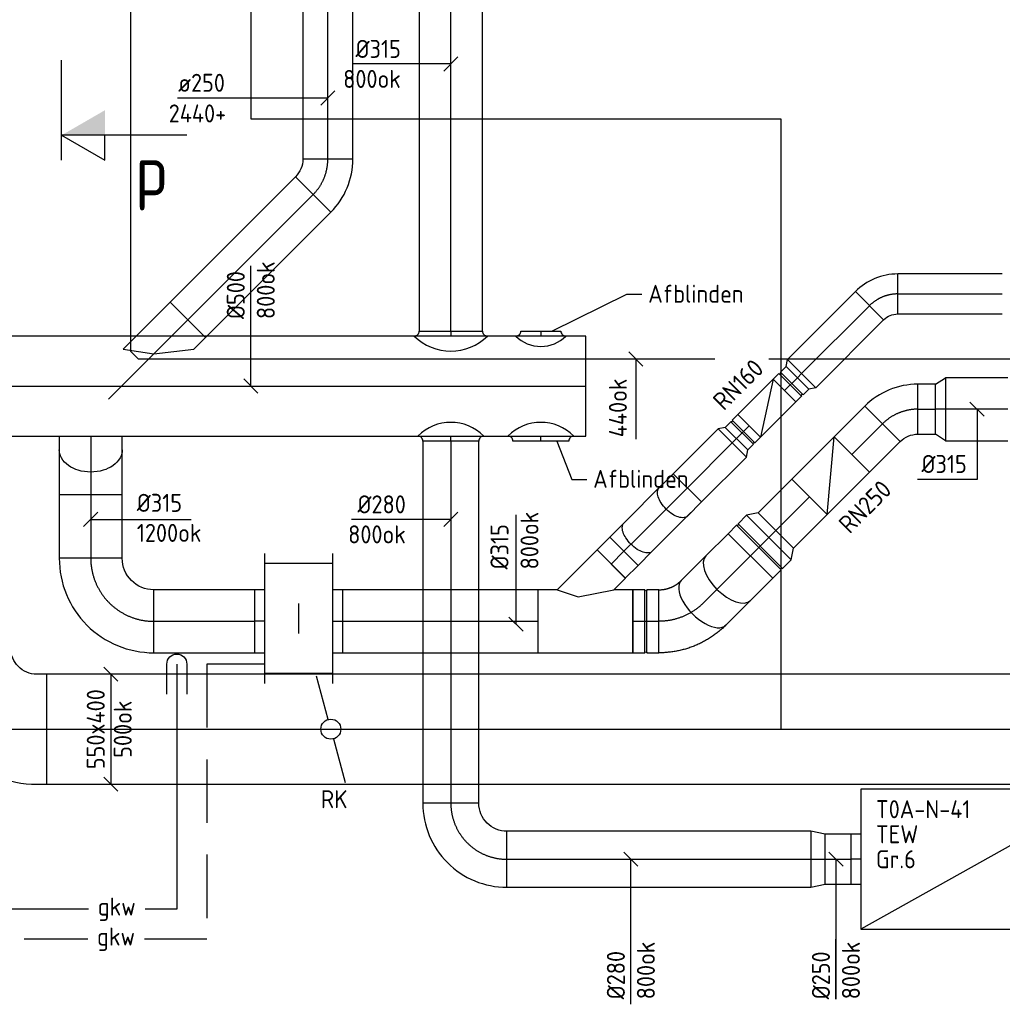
# Model space of a CAD drawing. Header units: millimetres. Extents: x 83336 to 140913, y 137697 to 176199.
# Tile 24 of 45: x 105045 to 109957, y 155825 to 160746. Entities that reach past the tile are written whole.
import ezdxf
from ezdxf.enums import TextEntityAlignment as Align
from ezdxf.xclip import XClip

# ---------------------------------------------------------------- set-up
doc = ezdxf.new("R2010")
doc.units = ezdxf.units.MM
doc.header["$LTSCALE"] = 50
doc.header["$XCLIPFRAME"] = 0
for name, pattern in [('CENTER2', [28.575, 19.05, -3.175, 3.175, -3.175]), ('CENTRE', [2, 1.25, -0.25, 0.25, -0.25]), ('HIDDEN', [9.525, 6.35, -3.175])]:
    doc.linetypes.add(name, pattern=pattern)
doc.layers.get('0').update_dxf_attribs({"linetype": 'CONTINUOUS'})
for name, color, linetype in [('AL23----_VLOEREN', 8, 'CONTINUOUS'), ('WL520000_VWA', 4, 'CONTINUOUS'), ('WL550---_SYMBOOL', 2, 'CONTINUOUS'), ('WL5501--_GKW-A', 4, 'CONTINUOUS'), ('WL5502--_GKW-R', 4, 'HIDDEN'), ('WL570---_HARTLIJN', 1, 'CENTRE'), ('WL5771--_T_KANAAL-C', 3, 'CONTINUOUS'), ('WL5771--_T_KANAAL-H', 1, 'CONTINUOUS'), ('WL5772--_R_KANAAL-C', 4, 'CONTINUOUS'), ('WL5772--_R_KANAAL-H', 1, 'CONTINUOUS'), ('WL5773--_HARTLIJN', 1, 'CENTER2'), ('WM520---_MATEN-B', 1, 'CONTINUOUS'), ('WM570---_R_MATEN-B', 1, 'CONTINUOUS'), ('WM570---_T_MATEN-B', 1, 'CONTINUOUS'), ('WM5771--_T_MATEN-B', 1, 'CONTINUOUS'), ('WM5772--_R_MATEN-B', 1, 'CONTINUOUS'), ('WT5501--_CODE', 7, 'CONTINUOUS'), ('WT5502--_CODE', 7, 'CONTINUOUS'), ('WT5771--_BIJSCHRIFT', 7, 'CONTINUOUS'), ('WT5772--_BIJSCHRIFT', 7, 'CONTINUOUS')]:
    doc.layers.add(name, color=color, linetype=linetype)
doc.styles.add('CV-MAATVOEREN', font='simplex.shx')
doc.styles.add('MAATVOERING', font='iso.shx')
doc.styles.add('NORCDE', font='isocp.shx')
doc.styles.add('NORTXT', font='isocp.shx')
doc.styles.get("Standard").update_dxf_attribs({"font": 'iso.shx'})

# ---------------------------------------------------------------- blocks, each defined once
blk = doc.blocks.new('KARH')
for p, q in [((1, 0.5), (0, 0.5)), ((0, 0), (0, 0)), ((1, 0), (1, 0)), ((0, -0.5), (1, -0.5))]:
    blk.add_line(p, q)
at = {"invisible_edges": 15}
blk.add_3dface([(0, 0.5), (0, -0.5), (1, -0.5), (1, 0.5)], dxfattribs=at)
blk = doc.blocks.new('MVLINE')
blk.add_line((35.4, -35.4), (-35.4, 35.4))
blk = doc.blocks.new('VRK550400000000')
at = {"layer": 'WL5772--_R_KANAAL-H'}
for p, q in [((48.3, 12.9), (265.6, 71.2)), ((-48.3, -12.9), (-265.6, -71.2))]:
    blk.add_line(p, q, dxfattribs=at)
blk.add_circle((0, 0), 50, dxfattribs=at)
blk = doc.blocks.new('KARO')
for p, q in [((1, 0.5), (0, 0.5)), ((0, -0.5), (1, -0.5))]:
    blk.add_line(p, q)
at = {"layer": 'WL5773--_HARTLIJN'}
blk.add_line((0, 0), (1, 0), dxfattribs=at)
blk = doc.blocks.new('KAEND')
blk.add_line((0, -0.5), (0, 0.5))
blk = doc.blocks.new('VBX60020300250125000')
blk.add_lwpolyline([(50, -350), (1300, -350), (1300, 350), (50, 350)], close=True)
for points in [[(50, 300), (0, 300), (0, -300), (50, -300)], [(1300, -125), (1350, -125), (1350, 125), (1300, 125)]]:
    blk.add_lwpolyline(points)
at = {"layer": 'WL5771--_T_KANAAL-H'}
blk.add_line((50, -350), (1300, 350), dxfattribs=at)
at = {"layer": 'WL5773--_HARTLIJN'}
blk.add_line((1300, 0), (1350, 0), dxfattribs=at)
blk = doc.blocks.new('OSV2802500710G')
blk.add_lwpolyline([(0, -140), (71, -125), (71, 125), (0, 140)], close=True)
at = {"layer": 'WL5773--_HARTLIJN'}
blk.add_line((0, 0), (71, 0), dxfattribs=at)
blk = doc.blocks.new('OZA50003150900')
blk.add_lwpolyline([(-182.5, 0, 0.414214), (-157.5, 25), (157.5, 25, 0.414214), (182.5, 0, 0.414214)], format="xyb")
at = {"layer": 'WL5771--_T_KANAAL-H'}
blk.add_arc((0, 182.5), 258.1, 225, 315, dxfattribs=at)
at = {"layer": 'WL5773--_HARTLIJN'}
blk.add_line((0, 25), (0, 0), dxfattribs=at)
blk = doc.blocks.new('OZA50002800900')
blk.add_lwpolyline([(-165, 0, 0.414214), (-140, 25), (140, 25, 0.414214), (165, 0, 0.414214)], format="xyb")
at = {"layer": 'WL5771--_T_KANAAL-H'}
blk.add_arc((0, 165), 233.3, 225, 315, dxfattribs=at)
at = {"layer": 'WL5773--_HARTLIJN'}
blk.add_line((0, 25), (0, 0), dxfattribs=at)
blk = doc.blocks.new('OBO28000090H')
blk.add_lwpolyline([(140, -280, 0.414214), (-280, 140), (-280, -140, -0.414214), (-140, -280)], format="xyb", close=True)
at = {"invisible_edges": 15}
for points in [[(-255.7, -142.1), (-207.1, 133.6), (-280, 140), (-280, -140)], [(-232.1, -148.4), (-136.4, 114.7), (-207.1, 133.6), (-255.7, -142.1)], [(-210, -158.8), (-70, 83.7), (-136.4, 114.7), (-232.1, -148.4)], [(-190, -172.8), (-10, 41.7), (-70, 83.7), (-210, -158.8)], [(-172.8, -190), (41.7, -10), (-10, 41.7), (-190, -172.8)], [(-158.8, -210), (83.7, -70), (41.7, -10), (-172.8, -190)], [(-148.4, -232.1), (114.7, -136.4), (83.7, -70), (-158.8, -210)], [(-142.1, -255.7), (133.6, -207.1), (114.7, -136.4), (-148.4, -232.1)], [(-140, -280), (140, -280), (133.6, -207.1), (-142.1, -255.7)]]:
    blk.add_3dface(points, dxfattribs=at)
at = {"layer": 'WL5773--_HARTLIJN'}
blk.add_arc((-280, -280), 280, 0, 90, dxfattribs=at)
blk = doc.blocks.new('OZA50002000900')
blk.add_lwpolyline([(-125, 0, 0.414214), (-100, 25), (100, 25, 0.414214), (125, 0, 0.414214)], format="xyb")
at = {"layer": 'WL5771--_T_KANAAL-H'}
blk.add_arc((0, 125), 176.8, 225, 315, dxfattribs=at)
at = {"layer": 'WL5773--_HARTLIJN'}
blk.add_line((0, 25), (0, 0), dxfattribs=at)
blk = doc.blocks.new('VKS549480549480034000')
for p, q in [((-324.5, 340), (324.5, 340)), ((-274.5, 0), (-274.5, 340)), ((274.5, 0), (274.5, 340)), ((-324.5, 0), (324.5, 0))]:
    blk.add_line(p, q)
at = {"layer": 'WL5771--_T_KANAAL-H'}
blk.add_line((-75, 170), (75, 170), dxfattribs=at)
at = {"color": 1, "style": 'CV-MAATVOEREN', "flags": 8}
for tag, p in [('KOEL-UNIT', (374.5, 340)), ('K-GROEP', (374.5, 278.3))]:
    blk.add_attdef(tag, p, '', height=36, dxfattribs=at)
blk = doc.blocks.new('OBO31500090H')
blk.add_lwpolyline([(157.5, -315, 0.414214), (-315, 157.5), (-315, -157.5, -0.414214), (-157.5, -315)], format="xyb", close=True)
at = {"invisible_edges": 15}
for points in [[(-287.7, -159.9), (-233, 150.3), (-315, 157.5), (-315, -157.5)], [(-261.1, -167), (-153.4, 129), (-233, 150.3), (-287.7, -159.9)], [(-236.2, -178.6), (-78.8, 94.2), (-153.4, 129), (-261.1, -167)], [(-213.8, -194.3), (-11.3, 47), (-78.8, 94.2), (-236.2, -178.6)], [(-194.3, -213.8), (47, -11.3), (-11.3, 47), (-213.8, -194.3)], [(-178.6, -236.2), (94.2, -78.8), (47, -11.3), (-194.3, -213.8)], [(-167, -261.1), (129, -153.4), (94.2, -78.8), (-178.6, -236.2)], [(-159.9, -287.7), (150.3, -233), (129, -153.4), (-167, -261.1)], [(-157.5, -315), (157.5, -315), (150.3, -233), (-159.9, -287.7)]]:
    blk.add_3dface(points, dxfattribs=at)
at = {"layer": 'WL5773--_HARTLIJN'}
blk.add_arc((-315, -315), 315, 0, 90, dxfattribs=at)
blk = doc.blocks.new('RB45UP')
blk.add_lwpolyline([(0, -0.5), (0.707107, -0.5), (0.707107, 0.5), (0, 0.5, -0.133256), (0.128411, 0.465158, -0.106756), (0.25, 0.353553, -0.082828), (0.325143, 0.198077, -0.071352), (0.353553, 0, -0.071352), (0.325143, -0.198077, -0.082828), (0.25, -0.353553, -0.106756), (0.128411, -0.465158, -0.133256)], format="xyb", close=True)
at = {"layer": 'WL570---_HARTLIJN'}
blk.add_line((0, 0), (0.707107, 0), dxfattribs=at)
blk = doc.blocks.new('OBO31500045O')
at = {"xscale": 315, "yscale": 315, "zscale": 315}
blk.add_blockref('RB45UP', (0, 0), dxfattribs=at)
blk = doc.blocks.new('BO_WZ')
blk.add_lwpolyline([(-1.5, 0.5), (0, 0.5, -1), (0, -0.5), (-1.5, -0.5)], format="xyb")
at = {"invisible_edges": 15}
for points in [[(-0.6, 0.5, 0), (-0.6, -0.5, 0), (0, -0.5, 0), (0, 0.5, 0)], [(0, 0, 0), (0.155, 0.476, 0), (0, 0.5, 0)], [(0, 0, 0), (0.294, 0.405, 0), (0.155, 0.476, 0)], [(0, 0, 0), (0.405, 0.294, 0), (0.294, 0.405, 0)], [(0, 0, 0), (0.476, 0.155, 0), (0.405, 0.294, 0)], [(0, 0, 0), (0.5, 0, 0), (0.476, 0.155, 0)], [(0, 0, 0), (0, -0.5, 0), (0.155, -0.476, 0)], [(0, 0, 0), (0.155, -0.476, 0), (0.294, -0.405, 0)], [(0, 0, 0), (0.294, -0.405, 0), (0.405, -0.294, 0)], [(0, 0, 0), (0.405, -0.294, 0), (0.476, -0.155, 0)], [(0, 0, 0), (0.476, -0.155, 0), (0.5, 0, 0)]]:
    blk.add_3dface(points, dxfattribs=at)
blk = doc.blocks.new('wd_drsnd_b3')
at = {"color": 4}
for p, q in [((0, 0), (-4.33, 2.5)), ((-4.33, 2.5), (-4.33, 0)), ((0, 2.5), (0, -7.5)), ((-12.5, 0), (0, 0))]:
    blk.add_line(p, q, dxfattribs=at)
blk.add_solid([(0, 0), (-4.33, 0), (-4.33, -2.5)], dxfattribs=at)
blk.add_attdef('T1', text='', height=5, dxfattribs=at).set_placement((-9, 1), align=Align.CENTER)
blk = doc.blocks.new('VVB4054005504005050-0')
blk.add_lwpolyline([(202.5, 0), (202.5, 50), (202.5, 195, 0.414214), (-332.5, 730), (-332.5, 730), (-382.5, 730), (-382.5, 180), (-332.5, 180, -0.414214), (-202.5, 50), (-202.5, 0)], format="xyb", close=True)
blk = doc.blocks.new('OZA5000250045NZ')
blk.add_lwpolyline([(426.8, 250), (484.4, 307.6), (307.6, 484.4), (73.2, 250)])
at = {"layer": 'WL5771--_T_KANAAL-H'}
for p, q in [((73.2, 250), (226.3, 226.3)), ((226.3, 226.3), (426.8, 250))]:
    blk.add_line(p, q, dxfattribs=at)
at = {"layer": 'WL5773--_HARTLIJN'}
blk.add_line((0, 0), (396, 396), dxfattribs=at)
blk = doc.blocks.new('OBO25000045H')
blk.add_lwpolyline([(125, -103.6, 0.198912), (15.2, 161.6), (-161.6, -15.2, -0.198912), (-125, -103.6)], format="xyb", close=True)
at = {"invisible_edges": 15}
for points in [[(-154.2, -23.2), (37.3, 137.5), (15.2, 161.6), (-161.6, -15.2)], [(-147.6, -31.9), (57.2, 111.5), (37.3, 137.5), (-154.2, -23.2)], [(-141.7, -41.1), (74.8, 83.9), (57.2, 111.5), (-147.6, -31.9)], [(-136.7, -50.7), (89.9, 54.9), (74.8, 83.9), (-141.7, -41.1)], [(-132.5, -60.8), (102.4, 24.7), (89.9, 54.9), (-136.7, -50.7)], [(-129.3, -71.2), (112.2, -6.5), (102.4, 24.7), (-132.5, -60.8)], [(-126.9, -81.8), (119.3, -38.4), (112.2, -6.5), (-129.3, -71.2)], [(-125.5, -92.7), (123.6, -70.9), (119.3, -38.4), (-126.9, -81.8)], [(-125, -103.6), (125, -103.6), (123.6, -70.9), (-125.5, -92.7)]]:
    blk.add_3dface(points, dxfattribs=at)
at = {"layer": 'WL5773--_HARTLIJN'}
blk.add_arc((-250, -103.6), 250, 0, 45, dxfattribs=at)
blk = doc.blocks.new('OBX160160025000')
blk.add_lwpolyline([(0, -80), (250, -80), (250, 80), (0, 80)], close=True)
at = {"layer": 'WL5771--_T_KANAAL-H'}
blk.add_line((0, -80), (250, 80), dxfattribs=at)
blk = doc.blocks.new('OVF16000900vf')
for p, q in [((40, -80), (40, 80)), ((50, -80), (50, 80))]:
    blk.add_line(p, q)
blk.add_lwpolyline([(0, -80), (40, -80, -1), (50, -80), (90, -80), (90, 80), (50, 80, -1), (40, 80), (0, 80)], format="xyb", close=True)
at = {"layer": 'WL5773--_HARTLIJN'}
blk.add_line((0, 0), (90, 0), dxfattribs=at)
blk = doc.blocks.new('OSV2001600300G')
blk.add_lwpolyline([(0, -100), (30, -80), (30, 80), (0, 100)], close=True)
at = {"layer": 'WL5773--_HARTLIJN'}
blk.add_line((0, 0), (30, 0), dxfattribs=at)
blk = doc.blocks.new('OSV3152500500K')
blk.add_lwpolyline([(-50, -157.5), (0, -125), (0, 125), (-50, 157.5)], close=True)
at = {"layer": 'WL5773--_HARTLIJN'}
blk.add_line((-50, 0), (0, 0), dxfattribs=at)
blk = doc.blocks.new('OBX250250030000')
blk.add_lwpolyline([(0, -125), (300, -125), (300, 125), (0, 125)], close=True)
at = {"layer": 'WL5771--_T_KANAAL-H'}
blk.add_line((0, -125), (300, 125), dxfattribs=at)
blk = doc.blocks.new('OTS315315200045LL')
blk.add_lwpolyline([(-80, -157.5), (395, -157.5), (395, 157.5), (298.9, 157.5), (357.1, 215.7), (215.7, 357.1), (16.1, 157.5), (-80, 157.5)], close=True)
at = {"layer": 'WL5771--_T_KANAAL-H'}
blk.add_lwpolyline([(16.1, 157.5), (121.7, 121.7), (298.9, 157.5)], dxfattribs=at)
blk = doc.blocks.new('OVF315001300vf')
for p, q in [((60, -157.5), (60, 157.5)), ((70, -157.5), (70, 157.5))]:
    blk.add_line(p, q)
blk.add_lwpolyline([(0, -157.5), (60, -157.5, -1), (70, -157.5), (130, -157.5), (130, 157.5), (70, 157.5, -1), (60, 157.5), (0, 157.5)], format="xyb", close=True)
at = {"layer": 'WL5773--_HARTLIJN'}
blk.add_line((0, 0), (130, 0), dxfattribs=at)
blk = doc.blocks.new('OBO31500045H')
blk.add_lwpolyline([(157.5, -130.5, 0.198912), (19.1, 203.6), (-203.6, -19.1, -0.198912), (-157.5, -130.5)], format="xyb", close=True)
at = {"layer": 'WL5773--_HARTLIJN'}
blk.add_arc((-315, -130.5), 315, 0, 45, dxfattribs=at)
blk = doc.blocks.new('OBO31500030N')
blk.add_lwpolyline([(157.5, 157.5), (0, 157.5), (0, -157.5), (157.5, -157.5)])
blk.add_ellipse((157.5, 0), major_axis=(0, 157.5), ratio=0.5, start_param=3.141593, end_param=6.283185)
at = {"layer": 'WL5773--_HARTLIJN'}
blk.add_line((0, 0), (157.5, 0), dxfattribs=at)
blk = doc.blocks.new('OSV3152500500G')
blk.add_lwpolyline([(0, -157.5), (50, -125), (50, 125), (0, 157.5)], close=True)
at = {"layer": 'WL5773--_HARTLIJN'}
blk.add_line((0, 0), (50, 0), dxfattribs=at)
blk = doc.blocks.new('OBO20000045H')
blk.add_lwpolyline([(100, -82.8, 0.198912), (12.1, 129.3), (-129.3, -12.1, -0.198912), (-100, -82.8)], format="xyb", close=True)
at = {"invisible_edges": 15}
for points in [[(-123.4, -18.6), (29.8, 110), (12.1, 129.3), (-129.3, -12.1)], [(-118.1, -25.5), (45.7, 89.2), (29.8, 110), (-123.4, -18.6)], [(-113.4, -32.8), (59.8, 67.2), (45.7, 89.2), (-118.1, -25.5)], [(-109.4, -40.6), (71.9, 43.9), (59.8, 67.2), (-113.4, -32.8)], [(-106, -48.6), (81.9, 19.8), (71.9, 43.9), (-109.4, -40.6)], [(-103.4, -57), (89.8, -5.2), (81.9, 19.8), (-106, -48.6)], [(-101.5, -65.5), (95.4, -30.7), (89.8, -5.2), (-103.4, -57)], [(-100.4, -74.1), (98.9, -56.7), (95.4, -30.7), (-101.5, -65.5)], [(-100, -82.8), (100, -82.8), (98.9, -56.7), (-100.4, -74.1)]]:
    blk.add_3dface(points, dxfattribs=at)
at = {"layer": 'WL5773--_HARTLIJN'}
blk.add_arc((-200, -82.8), 200, 0, 45, dxfattribs=at)
blk = doc.blocks.new('RB30DO')
blk.add_lwpolyline([(0, 0.5), (0.5, 0.5, -0.174705), (0.585, 0.469, -0.104203), (0.677, 0.354, -0.064948), (0.729, 0.202, -0.051099), (0.75, 0, -0.051099), (0.729, -0.202, -0.064948), (0.677, -0.354, -0.104203), (0.585, -0.469, -0.174705), (0.5, -0.5), (0, -0.5)], format="xyb", close=True)
at = {"layer": 'WL570---_HARTLIJN'}
blk.add_line((0, 0), (0.75, 0), dxfattribs=at)
blk = doc.blocks.new('OBO20000030N')
at = {"xscale": 200, "yscale": 200, "zscale": 200}
blk.add_blockref('RB30DO', (0, 0), dxfattribs=at)
blk = doc.blocks.new('RB30UP')
blk.add_lwpolyline([(0.5, 0.5), (0, 0.5, -0.174705), (0.085, 0.469, -0.104203), (0.177, 0.354, -0.064948), (0.229, 0.202, -0.051099), (0.25, 0, -0.051099), (0.229, -0.202, -0.064948), (0.177, -0.354, -0.104203), (0.085, -0.469, -0.174705), (0, -0.5), (0.5, -0.5)], format="xyb", close=True)
at = {"layer": 'WL570---_HARTLIJN'}
blk.add_line((0.5, 0), (0, 0), dxfattribs=at)
blk = doc.blocks.new('OBO20000030O')
at = {"xscale": 200, "yscale": 200, "zscale": 200}
blk.add_blockref('RB30UP', (0, 0), dxfattribs=at)
blk = doc.blocks.new('OVF20000900VF')
blk.add_lwpolyline([(0, -100), (90, -100), (90, 100), (0, 100)], close=True)
at = {"layer": 'WL5773--_HARTLIJN'}
blk.add_line((0, 0), (90, 0), dxfattribs=at)

msp = doc.modelspace()

# ---------------------------------------------------------------- linework, layer by layer
at = {"layer": 'AL23----_VLOEREN'}
for p, q in [((106200, 165000), (106200, 160250)), ((106200, 160250), (108850, 160250)), ((108850, 160250), (108850, 157200)), ((93250, 157200), (113150, 157200))]:
    msp.add_line(p, q, dxfattribs=at)
at = {"layer": 'WL520000_VWA'}
for p, q in [((105600, 159088), (105600, 163168.125)), ((108520, 159050), (105638, 159050)), ((110550, 159050), (108790, 159050))]:
    msp.add_line(p, q, dxfattribs=at)
at = {"layer": 'WL520000_VWA', "extrusion": (0, 0, -1)}
msp.add_line((105600, 159088), (105638, 159050), dxfattribs=at)
at = {"layer": 'WL5501--_GKW-A'}
for p, q in [((105830.29734, 157525.5), (105830.29734, 156300)), ((105388.13691, 156300), (101692.79734, 156300)), ((105830.29734, 156300), (105671.39884, 156300))]:
    msp.add_line(p, q, dxfattribs=at)
at = {"layer": 'WL5502--_GKW-R'}
for p, q in [((105980.29734, 157525.5), (105980.29734, 156150)), ((106270, 157525.5), (105980.29734, 157525.5)), ((105384.69537, 156150), (102117.79734, 156150)), ((105980.29734, 156150), (105667.9573, 156150))]:
    msp.add_line(p, q, dxfattribs=at)
at = {"layer": 'WL5771--_T_KANAAL-C'}
for p, q in [((106220, 157581.83817), (106220, 157896.83817)), ((106660, 157581.83817), (106660, 157896.83817))]:
    msp.add_line(p, q, dxfattribs=at)
msp.add_ellipse((108463.20041, 157831.59953), major_axis=(111.36932, -111.36932), ratio=0.5, start_param=3.1415926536, end_param=6.2831853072, dxfattribs=at)
at = {"layer": 'WM520---_MATEN-B'}
msp.add_lwpolyline([(108125, 159050), (108125, 158975), (108125, 158650)], dxfattribs=at)
at = {"layer": 'WM570---_R_MATEN-B'}
for points in [[(107705.29734, 159190), (108080.29734, 159373.67633), (108155.29734, 159373.67633)], [(107730.29734, 158640), (107805.29734, 158448.67633), (107880.29734, 158448.67633)]]:
    msp.add_lwpolyline(points, dxfattribs=at)
at = {"layer": 'WM570---_T_MATEN-B'}
for points in [[(106585.17577, 160354.42075), (106120.69764, 160354.42075), (105834.41439, 160354.42075)], [(109830.29734, 158799.33817), (109830.29734, 158448.0145), (109533.03037, 158448.0145)], [(107525.79585, 157725), (107525.79585, 157948.67633), (107525.79585, 158270.94331)], [(105400, 158248.67633), (105580.29734, 158248.67633), (105902.56432, 158248.67633)]]:
    msp.add_lwpolyline(points, dxfattribs=at)
at = {"layer": 'WM5771--_T_MATEN-B'}
for points in [[(107200, 160525), (107000, 160525), (106710.26191, 160525)], [(106200, 158915), (106200, 159200), (106200, 159515.45238)], [(107200, 158248.67633), (107025, 158248.67633), (106703.11905, 158248.67633)], [(108100, 155825), (108100, 156200), (108100, 156550)], [(109125, 156550), (109125, 155850), (109125, 156150)]]:
    msp.add_lwpolyline(points, dxfattribs=at)
at = {"layer": 'WM5772--_R_MATEN-B'}
msp.add_lwpolyline([(105500, 157475), (105500, 156925)], dxfattribs=at)

# ---------------------------------------------------------------- block references
ref = msp.add_blockref('wd_drsnd_b3', (105254.59785, 160168.67374), dxfattribs=dict(xscale=50, yscale=50, zscale=50, rotation=180))
ref.add_attrib('T1', 'p', dxfattribs={"color": 4, "height": 250}).set_placement((105704.59785, 159868.67374), align=Align.CENTER)
at = {"layer": 'WL550---_SYMBOOL', "xscale": 100, "yscale": 100, "zscale": 100, "rotation": 90}
msp.add_blockref('BO_WZ', (105830.29734, 157525.5), dxfattribs=at)
at = {"layer": 'WL5771--_T_KANAAL-C'}
for p, xscale, yscale, zscale, rotation in [((107200, 159190), 3060, 315, 315, 90), ((106585.17577, 160049.32281), 1354.439072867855, 250, 250, 90), ((105885.27163, 159245.86527), 886.2605369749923, 250, 250, 44.99999999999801), ((109292.87616, 159316.75255), 480.0376379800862, 200, 200, 224.9999999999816), ((109984.33817, 158799.33817), 311.8932188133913, 315, 315, 180), ((109357.71575, 158726.11486), 216.3887937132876, 250, 250, 225.0000000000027), ((105400, 158665), 610.6618339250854, 315, 315, 270.0000000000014), ((108382.51193, 158406.38832), 317.411807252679, 200, 200, 44.99999999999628), ((107200, 158640), 1810, 280, 280, 270), ((108135.81207, 158159.68845), 273.8862922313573, 200, 200, 45.00000000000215), ((108824.68842, 158193.08753), 237.4256839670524, 250, 250, 45.00000000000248), ((108463.20041, 157831.59953), 173.721235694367, 315, 315, 44.99999999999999), ((106270, 157739.33817), 50, 315, 315, 180)]:
    msp.add_blockref('KARO', p, dxfattribs=dict(at, xscale=xscale, yscale=yscale, zscale=zscale, rotation=rotation))
for name, p, rotation in [('OBO25000045H', (106585.17577, 159945.76941), 315), ('OBO20000045H', (109351.45481, 159375.33119), 90), ('OBX160160025000', (108868.58548, 158892.46187), 225), ('OBO25000045H', (109430.93905, 158799.33817), 90), ('OZA50002800900', (107200, 158665), 180), ('OZA50002800900', (107650, 158665), 180), ('OVF16000900vf', (108628.16918, 158652.04556), 45), ('OSV2001600300G', (108606.95597, 158630.83236), 44.99999999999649), ('OBX250250030000', (108992.57373, 158360.97284), 45), ('OBO31500045O', (105400, 158596.41504), 270), ('OBO20000030N', (108382.51193, 158406.38832), 225.0000000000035), ('OVF315001300vf', (108697.4092, 158065.80831), 45), ('OSV3152500500G', (108789.33308, 158157.73219), 45), ('OBO20000030O', (108135.81207, 158159.68845), 225.0000000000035), ('OBO31500030N', (108697.4092, 158065.80831), 225), ('OVF20000900VF', (108001.46178, 158025.33817), 45), ('VKS549480549480034000', (106610, 157753.67633), 90), ('OBO31500090H', (105400, 157739.33817), 180), ('VBX60020300250125000', (110550, 156550), 180), ('OBO28000090H', (107200, 156550), 180)]:
    msp.add_blockref(name, p, dxfattribs=dict(at, rotation=rotation))
for name, p, xscale, yscale, zscale in [('KARO', (109434.29752, 159375.33119), 522.4014571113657, 200, 200), ('KARO', (103755, 158915), 4120, 500, 500), ('KAEND', (107875, 158915), 500, 500, 500), ('KARO', (109532.44495, 158799.33817), 2.047494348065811, 250, 250), ('KARO', (109534.49244, 158799.33817), 87.95250565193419, 250, 250), ('KARO', (105715, 157739.33817), 505, 315, 315), ('KARO', (106610, 157739.33817), 50, 315, 315), ('KARO', (106660, 157739.33817), 975.4617788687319, 315, 315), ('KARO', (107480, 156550), 1520, 280, 280), ('KARO', (109071, 156550), 129, 250, 250)]:
    msp.add_blockref(name, p, dxfattribs=dict(at, xscale=xscale, yscale=yscale, zscale=zscale))
for name, p in [('OZA5000250045NZ', (105489.29184, 158849.88548)), ('OZA50003150900', (107200, 159165)), ('OZA50002000900', (107650, 159165)), ('OTS315315200045LL', (107715.46178, 157739.33817)), ('OVF315001300vf', (108110.46178, 157739.33817)), ('OSV2802500710G', (109000, 156550))]:
    msp.add_blockref(name, p, dxfattribs=at)
at = {"layer": 'WL5771--_T_KANAAL-C', "xscale": -1, "rotation": 45}
for name, p in [('OVF16000900vf', (108932.22509, 158956.10148)), ('OSV2001600300G', (108953.43829, 158977.31468))]:
    msp.add_blockref(name, p, dxfattribs=at)
at = {"layer": 'WL5771--_T_KANAAL-C', "xscale": -1}
msp.add_blockref('OSV3152500500K', (109622.44495, 158799.33817), dxfattribs=at)
at = {"layer": 'WL5771--_T_KANAAL-C'}
ref = msp.add_blockref('OBO31500045H', (108370.93905, 157739.33817), dxfattribs=dict(at, xscale=-1, rotation=134.9999999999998))
XClip(ref).set_block_clipping_path([(-194.6440441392, -251.9544198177), (-318.9638529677, -127.6346109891), (48.2859127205, 239.6151546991), (375.9690468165, -88.0679793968), (157.5, -130.4772721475), (83.8709885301, -56.8482606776), (0, -130.4772721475), (-40.6081052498, -89.8691668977), (-157.5, -130.4772721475), (-197.0797405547, -170.0570127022)])
at = {"layer": 'WL5772--_R_KANAAL-C'}
for name, p, rotation in [('VVB4054005504005050-0', (104797.5, 157655), 180), ('VRK550400000000', (106600, 157200), 270)]:
    msp.add_blockref(name, p, dxfattribs=dict(at, rotation=rotation))
at = {"layer": 'WL5772--_R_KANAAL-C', "xscale": 6000, "yscale": 550, "zscale": 400, "rotation": 180}
msp.add_blockref('KARH', (111180, 157200), dxfattribs=at)
at = {"layer": 'WM520---_MATEN-B'}
msp.add_blockref('MVLINE', (108125, 159050), dxfattribs=at)
at = {"layer": 'WM570---_T_MATEN-B', "rotation": 90}
for p in [(106585.17577, 160354.42075), (105400, 158248.67633)]:
    msp.add_blockref('MVLINE', p, dxfattribs=at)
at = {"layer": 'WM570---_T_MATEN-B'}
for p in [(109830.29734, 158799.33817), (107525.79585, 157725)]:
    msp.add_blockref('MVLINE', p, dxfattribs=at)
at = {"layer": 'WM5771--_T_MATEN-B', "rotation": 90}
for p in [(107200, 160525), (107200, 158248.67633)]:
    msp.add_blockref('MVLINE', p, dxfattribs=at)
at = {"layer": 'WM5771--_T_MATEN-B'}
for p in [(106200, 158915), (108100, 156550), (109125, 156550)]:
    msp.add_blockref('MVLINE', p, dxfattribs=at)
at = {"layer": 'WM5772--_R_MATEN-B'}
for p in [(105500, 157475), (105500, 156925)]:
    msp.add_blockref('MVLINE', p, dxfattribs=at)

# ---------------------------------------------------------------- texts
at = {"layer": 'WM520---_MATEN-B', "color": 1, "style": 'MAATVOERING'}
msp.add_text('440ok', height=90, rotation=90, dxfattribs=at).set_placement((108080, 158952.5), align=Align.RIGHT)
at = {"layer": 'WM570---_R_MATEN-B', "color": 1, "style": 'NORTXT'}
for p in [(108186.56866, 159331.25), (107911.56866, 158406.25)]:
    msp.add_text('Afblinden', height=90, dxfattribs=at).set_placement(p)
for s, p in [('RN160', (108565.20903, 158787.9979)), ('RN250', (109193.86694, 158172.0037))]:
    msp.add_text(s, height=90, rotation=45, dxfattribs=at).set_placement(p)
at = {"layer": 'WM570---_T_MATEN-B', "color": 1, "style": 'NORTXT'}
for s, p in [('ø250', (106070.69764, 160385.67075)), ('2440+', (106076.825, 160232.56468)), ('%%c315', (109779.00937, 158480.5145))]:
    msp.add_text(s, height=90, dxfattribs=at).set_placement(p, align=Align.RIGHT)
for s, p in [('%%c315', (105630.29734, 158286.17633)), ('1200ok', (105630.29734, 158136.17633))]:
    msp.add_text(s, height=90, dxfattribs=at).set_placement(p)
for s, p in [('800ok', (107638.29585, 157998.67633)), ('%%c315', (107488.29585, 157998.67633))]:
    msp.add_text(s, height=90, rotation=90, dxfattribs=at).set_placement(p)
at = {"layer": 'WM5771--_T_MATEN-B', "color": 1, "style": 'MAATVOERING'}
for s, p in [('%%c315', (106950, 160555)), ('800ok', (106950, 160405)), ('%%c280', (106975, 158278.67633)), ('800ok', (106975, 158128.67633))]:
    msp.add_text(s, height=90, dxfattribs=at).set_placement(p, align=Align.RIGHT)
for s, p in [('800ok', (106320, 159250)), ('%%c500', (106170, 159250)), ('800ok', (108220, 155850)), ('800ok', (109245, 155850)), ('%%c280', (108070, 155850)), ('%%c250', (109095, 155850))]:
    msp.add_text(s, height=90, rotation=90, dxfattribs=at).set_placement(p)
at = {"layer": 'WM5772--_R_MATEN-B', "color": 1, "style": 'MAATVOERING'}
for s, p in [('550x400', (105470, 157200)), ('500ok', (105605, 157200))]:
    msp.add_text(s, height=90, rotation=90, dxfattribs=at).set_placement(p, align=Align.CENTER)
at = {"layer": 'WT5501--_CODE', "color": 1, "style": 'NORCDE'}
msp.add_text('gkw', height=90, dxfattribs=at).set_placement((105529.76787, 156300), align=Align.MIDDLE)
at = {"layer": 'WT5502--_CODE', "color": 1, "style": 'NORCDE'}
msp.add_text('gkw', height=90, dxfattribs=at).set_placement((105526.32634, 156150), align=Align.MIDDLE)
at = {"layer": 'WT5771--_BIJSCHRIFT', "color": 1, "style": 'MAATVOERING'}
for s, p in [('T0A-N-41', (109325, 156800)), ('TEW', (109325, 156675)), ('Gr.6', (109325, 156550))]:
    msp.add_text(s, height=90, dxfattribs=at).set_placement(p, align=Align.MIDDLE_LEFT)
at = {"layer": 'WT5772--_BIJSCHRIFT', "color": 1, "style": 'MAATVOERING'}
msp.add_text('RK', height=90, dxfattribs=at).set_placement((106550, 156850), align=Align.MIDDLE_LEFT)

doc.saveas('drawing.dxf')
